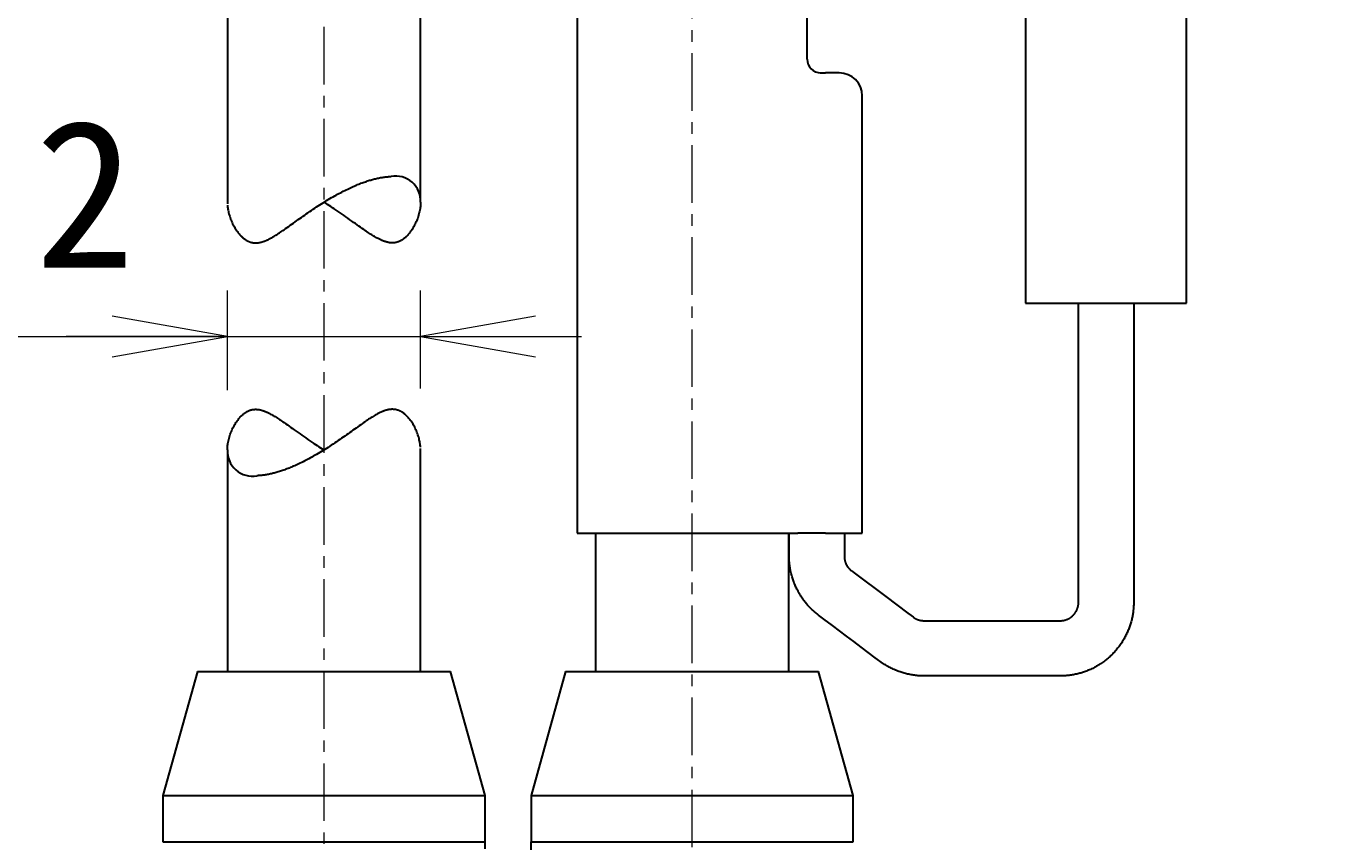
# Model space of a CAD drawing. Header units: millimetres. Extents: x 0 to 422, y 0 to 298.
# Tile 33 of 37: x 161 to 190, y 156 to 174. Entities that reach past the tile are written whole.
import ezdxf

# ---------------------------------------------------------------- set-up
doc = ezdxf.new("R2010")
doc.units = ezdxf.units.MM
doc.linetypes.add('CENTER', pattern=[2, 1.25, -0.25, 0.25, -0.25])
doc.styles.add('ｍｓ ｐゴシック', font='msgothic.ttc')
doc.dimstyles.get("Standard").update_dxf_attribs({"dimtxt": 0.18, "dimasz": 0.18, "dimexe": 0.18, "dimexo": 0.0625, "dimgap": 0.09, "dimtad": 0, "dimtih": 1, "dimtoh": 1, "dimdec": 4, "dimzin": 0, "dimdsep": 46, "dimcen": 0.09, "dimadec": 0, "dimazin": 0, "dimtfac": 1, "dimtdec": 4, "dimtofl": 0, "dimtmove": 0, "dimatfit": 3, "dimfxl": 1, "dimtolj": 1, "dimtzin": 0, "dimarcsym": 0})

# ---------------------------------------------------------------- blocks, each defined once
blk = doc.blocks.new('*D8')
at = {"color": 7, "linetype": 'Continuous', "lineweight": 9, "transparency": 16777216}
for p, q in [((221.327, 180.551), (221.327, 123.373)), ((219.827, 158.031), (215.827, 159.102)), ((221.327, 145.873), (221.327, 149.373)), ((208.957, 145.873), (222.327, 145.873)), ((208.957, 125.873), (222.327, 125.873)), ((221.327, 125.873), (221.327, 122.373))]:
    blk.add_line(p, q, dxfattribs=at)
for points in [[(219.827, 180.475), (218.288, 180.811), (216.712, 180.811), (215.173, 180.475)], [(215.173, 173.12), (216.712, 172.784), (218.288, 172.784), (219.827, 173.12)]]:
    blk.add_lwpolyline(points, dxfattribs=at)
blk.add_lwpolyline([(217.827, 159.841), (217.497, 159.798), (217.19, 159.671), (216.926, 159.468), (216.723, 159.204), (216.596, 158.896), (216.552, 158.566), (216.596, 158.236), (216.723, 157.929), (216.926, 157.665), (217.19, 157.462), (217.497, 157.335), (217.827, 157.291), (218.157, 157.335), (218.465, 157.462), (218.729, 157.665), (218.932, 157.929), (219.059, 158.236), (219.102, 158.566), (219.059, 158.896), (218.932, 159.204), (218.729, 159.468), (218.465, 159.671), (218.157, 159.798)], close=True, dxfattribs=at)
at = {"color": 7, "linetype": 'Continuous', "lineweight": 20, "transparency": 16777216}
for points in [[(220.887, 148.373, 0), (221.327, 145.873, 0), (221.768, 148.373, 0)], [(221.768, 123.373, 0), (221.327, 125.873, 0), (220.887, 123.373, 0)]]:
    blk.add_polyline3d(points, dxfattribs=at)
at = {"color": 7, "linetype": 'Continuous', "lineweight": 9, "transparency": 16777216, "style": 'ｍｓ ｐゴシック'}
for s, height, width, p in [('0.021', 1.6005, 1.000264, (219.827, 175.207)), ('0', 1.601, 0.99968, (217.172, 175.384)), ('−', 1.598, 1.000906, (219.826, 173.42)), ('h7', 3.2019, 0.999712, (219.827, 166.315)), ('20', 3.201, 1.00009, (219.826, 160.808))]:
    blk.add_text(s, height=height, rotation=90, dxfattribs=dict(at, width=width)).set_placement(p)
blk = doc.blocks.new('*D9')
at = {"color": 7, "linetype": 'Continuous', "lineweight": 9, "transparency": 16777216}
for p, q in [((230.077, 180.336), (230.077, 115.373)), ((228.577, 157.588), (224.577, 158.66)), ((230.077, 153.873), (230.077, 157.373)), ((202.877, 153.873), (231.077, 153.873)), ((202.877, 117.873), (231.077, 117.873)), ((230.077, 117.873), (230.077, 114.373))]:
    blk.add_line(p, q, dxfattribs=at)
for points in [[(228.577, 180.26), (227.037, 180.582), (225.463, 180.582), (223.923, 180.26)], [(223.923, 172.587), (225.463, 172.264), (227.037, 172.264), (228.577, 172.587)]]:
    blk.add_lwpolyline(points, dxfattribs=at)
blk.add_lwpolyline([(226.577, 159.399), (226.247, 159.356), (225.94, 159.228), (225.676, 159.026), (225.473, 158.762), (225.346, 158.454), (225.302, 158.124), (225.346, 157.794), (225.473, 157.486), (225.676, 157.222), (225.94, 157.02), (226.247, 156.892), (226.577, 156.849), (226.907, 156.892), (227.215, 157.02), (227.479, 157.222), (227.682, 157.486), (227.809, 157.794), (227.852, 158.124), (227.809, 158.454), (227.682, 158.762), (227.479, 159.026), (227.215, 159.228), (226.907, 159.356)], close=True, dxfattribs=at)
at = {"color": 7, "linetype": 'Continuous', "lineweight": 20, "transparency": 16777216}
for points in [[(229.637, 156.373, 0), (230.077, 153.873, 0), (230.518, 156.373, 0)], [(230.518, 115.373, 0), (230.077, 117.873, 0), (229.637, 115.373, 0)]]:
    blk.add_polyline3d(points, dxfattribs=at)
at = {"color": 7, "linetype": 'Continuous', "lineweight": 9, "transparency": 16777216, "style": 'ｍｓ ｐゴシック'}
for s, height, width, p in [('0.025', 1.6016, 0.999502, (228.578, 174.833)), ('0', 1.601, 0.99968, (225.922, 174.851)), ('−', 1.598, 1.000906, (228.576, 172.887)), ('h7', 3.2019, 0.999712, (228.577, 165.782)), ('36', 3.201, 1.000554, (228.578, 160.32))]:
    blk.add_text(s, height=height, rotation=90, dxfattribs=dict(at, width=width)).set_placement(p)
blk = doc.blocks.new('*D10')
at = {"color": 7, "linetype": 'Continuous', "lineweight": 9, "transparency": 16777216}
for p, q in [((212.577, 180.322), (212.577, 128.373)), ((211.077, 157.638), (207.077, 158.71)), ((212.577, 140.873), (212.577, 144.373)), ((208.957, 140.873), (213.577, 140.873)), ((208.957, 130.873), (213.577, 130.873)), ((212.577, 130.873), (212.577, 127.373))]:
    blk.add_line(p, q, dxfattribs=at)
for points in [[(211.077, 180.246), (209.539, 180.591), (207.962, 180.591), (206.423, 180.246)], [(206.423, 173.074), (207.962, 172.728), (209.539, 172.728), (211.077, 173.074)]]:
    blk.add_lwpolyline(points, dxfattribs=at)
blk.add_lwpolyline([(209.077, 159.449), (208.747, 159.406), (208.44, 159.278), (208.176, 159.076), (207.973, 158.812), (207.846, 158.504), (207.802, 158.174), (207.846, 157.844), (207.973, 157.537), (208.176, 157.273), (208.44, 157.07), (208.747, 156.943), (209.077, 156.899), (209.407, 156.943), (209.715, 157.07), (209.979, 157.273), (210.182, 157.537), (210.309, 157.844), (210.352, 158.174), (210.309, 158.504), (210.182, 158.812), (209.979, 159.076), (209.715, 159.278), (209.407, 159.406)], close=True, dxfattribs=at)
at = {"color": 7, "linetype": 'Continuous', "lineweight": 20, "transparency": 16777216}
for points in [[(212.137, 143.373, 0), (212.577, 140.873, 0), (213.018, 143.373, 0)], [(213.018, 128.373, 0), (212.577, 130.873, 0), (212.137, 128.373, 0)]]:
    blk.add_polyline3d(points, dxfattribs=at)
at = {"color": 7, "linetype": 'Continuous', "lineweight": 9, "transparency": 16777216, "style": 'ｍｓ ｐゴシック'}
for s, height, width, p in [('0.015', 1.6016, 0.999502, (208.423, 174.819)), ('0', 1.601, 0.99968, (211.077, 174.837)), ('+', 1.599, 1.001048, (208.422, 173.414)), ('H7', 3.2019, 1.000012, (211.077, 165.641)), ('10', 3.201, 0.99968, (211.076, 160.29))]:
    blk.add_text(s, height=height, rotation=90, dxfattribs=dict(at, width=width)).set_placement(p)
blk = doc.blocks.new('*D13')
at = {"color": 7, "linetype": 'Continuous', "lineweight": 9, "transparency": 16777216}
for p, q in [((154.207, 168.345), (155.279, 172.345)), ((165.527, 165.682), (165.527, 167.845)), ((169.727, 165.717), (169.727, 167.845)), ((152.992, 166.845), (172.227, 166.845)), ((165.527, 166.845), (162.027, 166.845)), ((169.727, 166.845), (173.227, 166.845))]:
    blk.add_line(p, q, dxfattribs=at)
blk.add_lwpolyline([(156.018, 170.345), (155.974, 170.675), (155.847, 170.982), (155.644, 171.246), (155.38, 171.449), (155.073, 171.576), (154.743, 171.62), (154.413, 171.576), (154.105, 171.449), (153.841, 171.246), (153.639, 170.982), (153.511, 170.675), (153.468, 170.345), (153.511, 170.015), (153.639, 169.707), (153.841, 169.443), (154.105, 169.241), (154.413, 169.113), (154.743, 169.07), (155.073, 169.113), (155.38, 169.241), (155.644, 169.443), (155.847, 169.707), (155.974, 170.015)], close=True, dxfattribs=at)
at = {"color": 7, "linetype": 'Continuous', "lineweight": 20, "transparency": 16777216}
for points in [[(163.027, 166.404, 0), (165.527, 166.845, 0), (163.027, 167.286, 0)], [(172.227, 167.286, 0), (169.727, 166.845, 0), (172.227, 166.404, 0)]]:
    blk.add_polyline3d(points, dxfattribs=at)
at = {"color": 7, "linetype": 'Continuous', "lineweight": 9, "transparency": 16777216, "style": 'ｍｓ ｐゴシック', "width": 1.000662}
blk.add_text('4.2', height=3.1999, dxfattribs=at).set_placement((156.985, 168.345))
blk = doc.blocks.new('*D16')
at = {"color": 7, "linetype": 'Continuous', "lineweight": 9, "transparency": 16777216}
for p, q in [((155.127, 225.873), (155.127, 230.569)), ((180.127, 225.873), (180.127, 230.569)), ((155.127, 229.569), (158.627, 229.569)), ((155.127, 229.569), (180.127, 229.569)), ((180.127, 229.569), (176.627, 229.569))]:
    blk.add_line(p, q, dxfattribs=at)
at = {"color": 7, "linetype": 'Continuous', "lineweight": 20, "transparency": 16777216}
for points in [[(157.627, 230.01, 0), (155.127, 229.569, 0), (157.627, 229.128, 0)], [(177.627, 229.128, 0), (180.127, 229.569, 0), (177.627, 230.01, 0)]]:
    blk.add_polyline3d(points, dxfattribs=at)
at = {"color": 7, "linetype": 'Continuous', "lineweight": 9, "transparency": 16777216, "style": 'ｍｓ ｐゴシック'}
for s, height, width, p in [('(', 3.199, 0.999114, (162.709, 231.07)), (')', 3.199, 1.002002, (170.445, 231.07)), ('25', 3.201, 1.000306, (164.748, 231.068))]:
    blk.add_text(s, height=height, dxfattribs=dict(at, width=width)).set_placement(p)
blk = doc.blocks.new('*D17')
at = {"color": 7, "linetype": 'Continuous', "lineweight": 9, "transparency": 16777216}
for p, q in [((196.077, 227.573), (203.036, 227.573)), ((202.036, 227.573), (202.036, 224.073)), ((202.036, 227.573), (202.036, 207.573)), ((202.036, 207.573), (202.036, 211.073)), ((196.077, 207.573), (203.036, 207.573))]:
    blk.add_line(p, q, dxfattribs=at)
at = {"color": 7, "linetype": 'Continuous', "lineweight": 20, "transparency": 16777216}
for points in [[(202.477, 225.073, 0), (202.036, 227.573, 0), (201.596, 225.073, 0)], [(201.596, 210.073, 0), (202.036, 207.573, 0), (202.477, 210.073, 0)]]:
    blk.add_polyline3d(points, dxfattribs=at)
at = {"color": 7, "linetype": 'Continuous', "lineweight": 9, "transparency": 16777216, "style": 'ｍｓ ｐゴシック'}
for s, height, width, p in [(')', 3.199, 1.002002, (200.535, 220.426)), ('20', 3.201, 1.00009, (200.535, 214.693)), ('(', 3.199, 0.999114, (200.535, 212.618))]:
    blk.add_text(s, height=height, rotation=90, dxfattribs=dict(at, width=width)).set_placement(p)
blk = doc.blocks.new('*D18')
at = {"color": 7, "linetype": 'Continuous', "lineweight": 9, "transparency": 16777216}
for p, q in [((186.177, 215.983), (186.177, 231.453)), ((195.077, 215.983), (195.077, 231.453)), ((186.177, 230.453), (189.677, 230.453)), ((195.077, 230.453), (186.177, 230.453)), ((195.077, 230.453), (191.577, 230.453))]:
    blk.add_line(p, q, dxfattribs=at)
at = {"color": 7, "linetype": 'Continuous', "lineweight": 20, "transparency": 16777216}
for points in [[(188.677, 230.894, 0), (186.177, 230.453, 0), (188.677, 230.012, 0)], [(192.577, 230.012, 0), (195.077, 230.453, 0), (192.577, 230.894, 0)]]:
    blk.add_polyline3d(points, dxfattribs=at)
at = {"color": 7, "linetype": 'Continuous', "lineweight": 9, "transparency": 16777216, "style": 'ｍｓ ｐゴシック'}
for s, height, width, p in [('(', 3.199, 0.999114, (185.237, 231.954)), (')', 3.199, 1.002002, (193.917, 231.954)), ('8.9', 3.201, 1.000475, (187.276, 231.952))]:
    blk.add_text(s, height=height, dxfattribs=dict(at, width=width)).set_placement(p)
blk = doc.blocks.new('*D19')
at = {"color": 7, "linetype": 'Continuous', "lineweight": 9, "transparency": 16777216}
for p, q in [((251.437, 169.338), (255.457, 170.332)), ((249.536, 169.678), (282.438, 110.043))]:
    blk.add_line(p, q, dxfattribs=at)
blk.add_lwpolyline([(254.063, 168.719), (254.331, 168.916), (254.538, 169.176), (254.672, 169.481), (254.721, 169.81), (254.684, 170.141), (254.563, 170.451), (254.366, 170.719), (254.106, 170.927), (253.801, 171.06), (253.471, 171.11), (253.141, 171.073), (252.831, 170.951), (252.563, 170.754), (252.355, 170.494), (252.222, 170.189), (252.172, 169.86), (252.209, 169.529), (252.33, 169.219), (252.528, 168.951), (252.788, 168.743), (253.093, 168.61), (253.422, 168.56), (253.753, 168.597)], close=True, dxfattribs=at)
at = {"color": 7, "linetype": 'Continuous', "lineweight": 20, "transparency": 16777216}
for points in [[(253.55, 161.489, 0), (255.144, 159.513, 0), (254.322, 161.915, 0)], [(282.824, 110.256, 0), (281.23, 112.232, 0), (282.052, 109.83, 0)]]:
    blk.add_polyline3d(points, dxfattribs=at)
at = {"color": 7, "linetype": 'Continuous', "lineweight": 9, "transparency": 16777216, "style": 'ｍｓ ｐゴシック', "width": 0.99985}
blk.add_text('54', height=3.201, rotation=298.8866, dxfattribs=at).set_placement((252.782, 166.898))
blk = doc.blocks.new('*D21')
at = {"color": 7, "linetype": 'Continuous', "lineweight": 9, "transparency": 16777216}
for p, q in [((264.385, 179.801), (265.456, 183.801)), ((266.087, 173.362), (266.087, 179.301)), ((270.287, 173.362), (270.287, 179.301)), ((266.087, 178.301), (262.587, 178.301)), ((263.587, 178.301), (272.787, 178.301)), ((270.287, 178.301), (273.787, 178.301))]:
    blk.add_line(p, q, dxfattribs=at)
blk.add_lwpolyline([(266.195, 181.801), (266.152, 182.131), (266.025, 182.439), (265.822, 182.703), (265.558, 182.906), (265.25, 183.033), (264.92, 183.076), (264.59, 183.033), (264.283, 182.906), (264.019, 182.703), (263.816, 182.439), (263.689, 182.131), (263.645, 181.801), (263.689, 181.471), (263.816, 181.164), (264.019, 180.9), (264.283, 180.697), (264.59, 180.57), (264.92, 180.526), (265.25, 180.57), (265.558, 180.697), (265.822, 180.9), (266.025, 181.164), (266.152, 181.471)], close=True, dxfattribs=at)
at = {"color": 7, "linetype": 'Continuous', "lineweight": 20, "transparency": 16777216}
for points in [[(263.587, 177.861, 0), (266.087, 178.301, 0), (263.587, 178.742, 0)], [(272.787, 178.742, 0), (270.287, 178.301, 0), (272.787, 177.861, 0)]]:
    blk.add_polyline3d(points, dxfattribs=at)
at = {"color": 7, "linetype": 'Continuous', "lineweight": 9, "transparency": 16777216, "style": 'ｍｓ ｐゴシック', "width": 1.000662}
blk.add_text('4.2', height=3.1999, dxfattribs=at).set_placement((267.163, 179.801))

msp = doc.modelspace()

# ---------------------------------------------------------------- linework, layer by layer
at = {"color": 1, "linetype": 'CENTER', "lineweight": 9, "true_color": 0xff0000}
for p, q in [((167.62741, 227.57275), (167.62741, 152.87275)), ((175.62741, 153.75132), (175.62741, 188.10231))]:
    msp.add_line(p, q, dxfattribs=at)
at = {"color": 7, "linetype": 'Continuous', "lineweight": 30}
for p, q in [((173.12741, 187.57275), (173.12741, 162.57275)), ((178.12741, 172.87275), (178.12741, 187.57275)), ((165.52741, 178.07275), (165.52741, 169.72854)), ((169.72741, 169.76313), (169.72741, 178.07275)), ((182.87741, 176.57275), (182.87741, 167.57275)), ((186.37741, 167.57275), (186.37741, 176.57275)), ((178.41129, 172.57275), (178.52741, 172.57275)), ((178.82741, 172.57275), (178.52741, 172.57275)), ((179.32741, 162.57275), (179.32741, 172.07275)), ((182.87741, 167.57275), (186.37741, 167.57275)), ((169.72741, 159.57275), (169.72741, 164.41696)), ((165.52741, 164.38236), (165.52741, 159.57275)), ((173.12741, 162.57275), (177.9264, 162.57275)), ((173.52741, 162.57275), (173.52741, 162.53952)), ((173.52741, 162.53952), (173.52741, 159.61634)), ((177.72741, 162.57162), (177.72741, 162.57275)), ((177.72741, 159.57388), (177.72741, 162.57162)), ((178.20228, 162.57275), (177.9264, 162.57275)), ((178.52741, 162.57275), (178.20228, 162.57275)), ((178.52741, 162.57275), (179.32741, 162.57275)), ((164.87741, 159.57275), (164.12741, 156.87275)), ((164.87741, 159.57275), (170.37741, 159.57275)), ((171.12741, 156.87275), (170.37741, 159.57275)), ((172.87741, 159.57275), (172.12741, 156.87275)), ((172.87741, 159.57275), (178.37741, 159.57275)), ((173.52741, 159.61634), (173.52741, 159.58468)), ((177.72741, 159.57275), (177.72741, 159.57388)), ((179.12741, 156.87275), (178.37741, 159.57275)), ((164.12741, 156.87275), (171.12741, 156.87275)), ((164.12741, 156.87275), (164.12741, 155.87275)), ((171.12741, 155.87275), (171.12741, 156.87275)), ((172.12741, 156.87275), (179.12741, 156.87275)), ((172.12741, 156.87275), (172.12741, 155.87275)), ((179.12741, 155.87275), (179.12741, 156.87275)), ((164.12741, 155.87275), (170.0769, 155.87275)), ((170.0769, 155.87275), (171.12741, 155.87275)), ((171.12741, 155.71588), (171.12741, 155.87275)), ((172.12741, 155.87275), (173.17792, 155.87275)), ((172.12741, 155.56412), (172.12741, 155.87275)), ((173.17792, 155.87275), (179.12741, 155.87275))]:
    msp.add_line(p, q, dxfattribs=at)
for points in [[(165.52956, 169.7031), (165.53128, 169.68214), (165.53376, 169.65885), (165.53684, 169.6354), (165.54051, 169.61181), (165.54477, 169.58809), (165.54961, 169.56426), (165.55504, 169.54034), (165.56181, 169.51341), (165.56931, 169.48638), (165.57753, 169.4593), (165.58648, 169.43219), (165.59614, 169.40507), (165.60652, 169.37796), (165.61763, 169.35089), (165.62947, 169.3239), (165.64204, 169.29701), (165.65535, 169.27027), (165.66702, 169.24811), (165.67921, 169.2261), (165.69195, 169.20426), (165.70523, 169.18264), (165.71907, 169.16125), (165.73346, 169.14015), (165.7449, 169.12416), (165.75669, 169.10838), (165.76883, 169.09282), (165.78134, 169.07751), (165.79341, 169.06339), (165.80582, 169.04953), (165.81857, 169.03596), (165.83167, 169.02271), (165.84241, 169.01235), (165.85339, 169.00222), (165.8646, 168.99234), (165.87606, 168.98273), (165.88775, 168.97341), (165.8977, 168.96588), (165.90783, 168.95857), (165.91813, 168.9515), (165.92862, 168.94468), (165.93929, 168.93812), (165.95013, 168.93185), (165.95828, 168.92739), (165.96652, 168.92311), (165.97487, 168.91899), (165.98332, 168.91505), (165.99187, 168.9113), (165.99996, 168.90796), (166.00814, 168.90479), (166.01641, 168.9018), (166.02477, 168.89898), (166.03321, 168.89635), (166.04174, 168.89391), (166.05036, 168.89166), (166.05905, 168.88961), (166.06783, 168.88776), (166.07669, 168.88611), (166.08563, 168.88468), (166.09464, 168.88345), (166.10373, 168.88243), (166.11288, 168.88163), (166.1221, 168.88104), (166.13036, 168.88071), (166.13866, 168.88054), (166.14702, 168.88055), (166.15541, 168.88073), (166.16386, 168.88108), (166.17234, 168.8816), (166.18193, 168.8824), (166.19157, 168.88341), (166.20125, 168.88463), (166.21097, 168.88606), (166.22073, 168.8877), (166.23052, 168.88954), (166.24035, 168.89158), (166.25021, 168.89382), (166.2601, 168.89626), (166.27, 168.89888), (166.27993, 168.90169), (166.28988, 168.90468), (166.29985, 168.90784), (166.30984, 168.91118), (166.31984, 168.91468), (166.33317, 168.91958), (166.34652, 168.92477), (166.35988, 168.93021), (166.37326, 168.93591), (166.38666, 168.94185), (166.40282, 168.94932), (166.41899, 168.9571), (166.43518, 168.96518), (166.45137, 168.97354), (166.46756, 168.98216), (166.48377, 168.99103), (166.49998, 169.00013), (166.51619, 169.00945), (166.53781, 169.02219), (166.55945, 169.03527), (166.5811, 169.04866), (166.60638, 169.06463), (166.63168, 169.08095), (166.65703, 169.09758), (166.6824, 169.1145), (166.70781, 169.13168), (166.73326, 169.14909), (166.75875, 169.16669), (166.79258, 169.19026), (166.82651, 169.21412), (166.86055, 169.23821), (166.8947, 169.2625), (166.92896, 169.28694), (166.96335, 169.31151), (166.99788, 169.33619), (167.03254, 169.36094), (167.06735, 169.38575), (167.10229, 169.41058), (167.13739, 169.43542), (167.17265, 169.46025), (167.20806, 169.48505), (167.24363, 169.50981), (167.27935, 169.53449), (167.31671, 169.5601), (167.35425, 169.58561), (167.39196, 169.61099), (167.42985, 169.63623), (167.46789, 169.6613), (167.5035, 169.6845), (167.53926, 169.70755), (167.57517, 169.73041), (167.61121, 169.75307), (167.64738, 169.77552), (167.68368, 169.79775), (167.72012, 169.81975), (167.75669, 169.8415), (167.79337, 169.86298), (167.83015, 169.88418), (167.86089, 169.90162), (167.8917, 169.91885), (167.92258, 169.93587), (167.95352, 169.95265), (167.98451, 169.96919), (168.01553, 169.98548), (168.04715, 170.00178), (168.0788, 170.01781), (168.11049, 170.03356), (168.14219, 170.049), (168.17236, 170.0634), (168.20254, 170.07752), (168.23272, 170.09134), (168.26289, 170.10485), (168.28701, 170.11543), (168.31112, 170.12581), (168.33521, 170.13598), (168.35927, 170.14593), (168.38331, 170.15565), (168.40731, 170.16515), (168.43127, 170.17442), (168.45519, 170.18346), (168.47906, 170.19225), (168.50286, 170.2008), (168.52648, 170.20905), (168.55004, 170.21705), (168.57352, 170.22479), (168.59693, 170.23227), (168.62024, 170.23948), (168.64205, 170.246), (168.66377, 170.25228), (168.6854, 170.25832), (168.70693, 170.2641), (168.72835, 170.26963), (168.74967, 170.2749), (168.77087, 170.27992), (168.79195, 170.28466), (168.81291, 170.28915), (168.83372, 170.29336), (168.8544, 170.2973), (168.87493, 170.30096), (168.89531, 170.30435), (168.91554, 170.30745), (168.93559, 170.31028), (168.95529, 170.31279), (168.97481, 170.31503), (168.99416, 170.31698), (169.01333, 170.31866), (169.0323, 170.32004), (169.05108, 170.32115), (169.06817, 170.32191), (169.0851, 170.32242)], [(169.72741, 169.76315), (169.72739, 169.75774), (169.72692, 169.73479), (169.72588, 169.71274), (169.72428, 169.69051), (169.72211, 169.66812), (169.71938, 169.64559), (169.7161, 169.62292), (169.71124, 169.59442), (169.70552, 169.56575), (169.69895, 169.53693), (169.69155, 169.508), (169.68332, 169.47899), (169.67426, 169.44991), (169.66436, 169.4208), (169.65364, 169.39169), (169.64316, 169.36523), (169.63198, 169.33882), (169.62011, 169.3125), (169.60754, 169.2863), (169.59504, 169.26174), (169.58191, 169.23735), (169.56812, 169.21316), (169.55368, 169.1892), (169.54164, 169.17023), (169.52916, 169.15146), (169.51623, 169.13291), (169.50285, 169.11463), (169.489, 169.09663), (169.47709, 169.08187), (169.46483, 169.06734), (169.45223, 169.05308), (169.43927, 169.03913), (169.42595, 169.02549), (169.41226, 169.01221), (169.40127, 169.00208), (169.39003, 168.99219), (169.37856, 168.98257), (169.36684, 168.97324), (169.35794, 168.96649), (169.34889, 168.95992), (169.3397, 168.95353), (169.33037, 168.94735), (169.32089, 168.94137), (169.31127, 168.93561), (169.30149, 168.93008), (169.29156, 168.92478), (169.28149, 168.91974), (169.27127, 168.91495), (169.26263, 168.91117), (169.25389, 168.90758), (169.24505, 168.90419), (169.2361, 168.901), (169.22705, 168.89802), (169.21791, 168.89527), (169.21032, 168.89317), (169.20266, 168.89122), (169.19494, 168.88943), (169.18715, 168.8878), (169.17931, 168.88632), (169.1714, 168.88501), (169.16252, 168.88375), (169.15356, 168.88269), (169.14454, 168.88184), (169.13544, 168.8812), (169.12629, 168.88077), (169.11707, 168.88055), (169.10779, 168.88055), (169.09845, 168.88076), (169.08906, 168.88118), (169.07963, 168.88182), (169.07014, 168.88266), (169.06061, 168.88372), (169.05103, 168.88498), (169.04142, 168.88645), (169.03177, 168.88811), (169.02136, 168.89013), (169.01091, 168.89237), (169.00042, 168.89483), (168.9899, 168.89751), (168.97936, 168.9004), (168.9688, 168.90349), (168.95677, 168.90725), (168.94472, 168.91126), (168.93265, 168.91551), (168.92055, 168.92), (168.90845, 168.92471), (168.89633, 168.92963), (168.8842, 168.93477), (168.87205, 168.9401), (168.8599, 168.94562), (168.84775, 168.95133), (168.83255, 168.95871), (168.81734, 168.96635), (168.80212, 168.97423), (168.7869, 168.98235), (168.76726, 168.99313), (168.74762, 169.00425), (168.72796, 169.01569), (168.70829, 169.02742), (168.68862, 169.03941), (168.66438, 169.05452), (168.64011, 169.06997), (168.61582, 169.08572), (168.59151, 169.10176), (168.56716, 169.11804), (168.54278, 169.13456), (168.51837, 169.15128), (168.49391, 169.16818), (168.45732, 169.19371), (168.4206, 169.21955), (168.38376, 169.24566), (168.34678, 169.27199), (168.30967, 169.2985), (168.27241, 169.32513), (168.23096, 169.35474), (168.18929, 169.38445), (168.14741, 169.4142), (168.10532, 169.44396), (168.06302, 169.47368), (168.02048, 169.50335), (167.97772, 169.53294), (167.93472, 169.56241), (167.89149, 169.59174), (167.84805, 169.62088), (167.81166, 169.64502), (167.77511, 169.66902), (167.73841, 169.69285), (167.70155, 169.71649), (167.66455, 169.73994), (167.62741, 169.76316)], [(185.22741, 167.57275), (185.22741, 166.62675), (185.22741, 164.4208), (185.22741, 162.49773), (185.22741, 161.6641), (185.22741, 161.26778), (185.22739, 161.06637), (185.22708, 161.0444), (185.2264, 161.02063), (185.22537, 160.99575), (185.22399, 160.97042), (185.22225, 160.94527), (185.22019, 160.92094), (185.21778, 160.89755), (185.21512, 160.87484), (185.21215, 160.85232), (185.20888, 160.83), (185.20533, 160.80789), (185.20142, 160.78558), (185.19723, 160.76348), (185.19276, 160.7416), (185.18802, 160.71995), (185.18302, 160.69851), (185.17711, 160.67475), (185.17089, 160.65128), (185.16437, 160.6281), (185.15756, 160.60521), (185.15035, 160.58221), (185.14285, 160.55952), (185.13509, 160.53714), (185.12704, 160.515), (185.1187, 160.49305), (185.11006, 160.4713), (185.10114, 160.44976), (185.09193, 160.42843), (185.08245, 160.4073), (185.0727, 160.3864), (185.06206, 160.36446), (185.05114, 160.34277), (185.03993, 160.32133), (185.02844, 160.30015), (185.01668, 160.27921), (185.00466, 160.25854), (184.99173, 160.23706), (184.97851, 160.21587), (184.96503, 160.19498), (184.95128, 160.17438), (184.93728, 160.15407), (184.92302, 160.13406), (184.90852, 160.11436), (184.89378, 160.09496), (184.877, 160.07358), (184.85994, 160.0526), (184.84261, 160.032), (184.82502, 160.01178), (184.80685, 159.9916), (184.78842, 159.97183), (184.76975, 159.95246), (184.75085, 159.93351), (184.73172, 159.91496), (184.71234, 159.89679), (184.69276, 159.87904), (184.67299, 159.86169), (184.65303, 159.84476), (184.6329, 159.82824), (184.61261, 159.81213), (184.59217, 159.79642), (184.57199, 159.78143), (184.55153, 159.76671), (184.53022, 159.7519), (184.508, 159.73698), (184.49127, 159.7261), (184.47404, 159.71519), (184.4563, 159.70429), (184.43806, 159.6934), (184.41931, 159.68254), (184.40004, 159.67173), (184.38025, 159.66099), (184.35827, 159.64947), (184.33567, 159.63808), (184.31245, 159.62684), (184.28859, 159.61576), (184.26784, 159.60652), (184.24663, 159.59743), (184.22496, 159.58852), (184.20282, 159.5798), (184.18023, 159.57129), (184.15717, 159.563), (184.13704, 159.55609), (184.11656, 159.54936), (184.09575, 159.54284), (184.07461, 159.53652), (184.05312, 159.53043), (184.0313, 159.52457), (184.00915, 159.51896), (183.98712, 159.51371), (183.96477, 159.50872), (183.94211, 159.504), (183.91914, 159.49957), (183.89543, 159.49536), (183.87141, 159.49146), (183.84707, 159.4879), (183.82242, 159.48468), (183.79747, 159.48181), (183.77417, 159.4795), (183.74979, 159.47752), (183.72468, 159.47586), (183.69943, 159.47455), (183.6747, 159.47359), (183.65117, 159.47299), (183.58118, 159.47274), (183.52335, 159.47275), (183.21824, 159.47275), (182.01418, 159.47275), (181.00451, 159.47275), (180.71183, 159.47274), (180.69297, 159.47274), (180.67101, 159.47275), (180.64478, 159.47302), (180.61517, 159.47383), (180.58871, 159.47495), (180.56216, 159.47647), (180.53657, 159.47838), (180.51147, 159.4807), (180.48637, 159.48341), (180.4613, 159.48652), (180.43625, 159.49002), (180.41124, 159.49393), (180.38627, 159.49824), (180.36134, 159.50295), (180.33646, 159.50806), (180.31164, 159.51357), (180.28801, 159.5192), (180.26444, 159.5252), (180.24095, 159.53156), (180.21753, 159.53828), (180.1942, 159.54536), (180.17095, 159.55281), (180.1478, 159.56062), (180.12475, 159.56879), (180.09921, 159.57831), (180.07381, 159.58827), (180.04856, 159.59868), (180.02347, 159.60952), (179.99854, 159.62081), (179.97378, 159.63252), (179.95312, 159.6427), (179.9326, 159.65319), (179.91221, 159.66398), (179.89197, 159.67507), (179.8715, 159.68667), (179.85119, 159.69858), (179.83104, 159.7108), (179.81101, 159.72336), (179.79043, 159.73676), (179.60848, 159.86944), (179.45533, 159.9843), (179.30051, 160.10042), (179.14401, 160.21779), (178.98207, 160.33925), (178.67886, 160.56666), (178.48888, 160.70915), (178.37576, 160.79399), (178.36029, 160.80582), (178.3431, 160.81929), (178.32524, 160.83364), (178.30778, 160.84806), (178.29117, 160.86222), (178.27471, 160.87664), (178.25693, 160.89268), (178.23931, 160.90905), (178.22188, 160.92575), (178.20463, 160.94278), (178.18758, 160.96014), (178.17072, 160.97783), (178.15407, 160.99584), (178.13897, 161.01268), (178.12405, 161.02979), (178.10932, 161.04717), (178.09479, 161.06483), (178.08046, 161.08276), (178.06549, 161.10208), (178.05076, 161.12169), (178.03628, 161.14161), (178.02205, 161.16182), (178.00808, 161.18232), (177.99439, 161.20312), (177.98097, 161.22421), (177.96783, 161.24558), (177.95498, 161.26723), (177.94242, 161.28916), (177.93018, 161.31137), (177.91824, 161.33385), (177.90715, 161.35556), (177.89635, 161.37751), (177.88586, 161.3997), (177.87567, 161.42212), (177.86581, 161.44476), (177.85626, 161.46763), (177.84704, 161.49072), (177.83815, 161.51403), (177.82996, 161.5365), (177.82209, 161.55917), (177.81453, 161.58202), (177.8073, 161.60504), (177.80027, 161.62867), (177.79359, 161.65247), (177.78727, 161.67644), (177.78129, 161.70058), (177.77568, 161.72488), (177.77043, 161.74933), (177.76556, 161.77393), (177.76105, 161.79868), (177.75693, 161.82358), (177.75318, 161.8486), (177.75012, 161.87147), (177.74737, 161.89444), (177.74495, 161.91751), (177.74287, 161.94068), (177.74111, 161.96394), (177.73969, 161.98738), (177.73861, 162.01199), (177.7374, 162.14101), (177.73741, 162.24672), (177.73741, 162.35612), (177.73741, 162.46753), (177.73741, 162.57275)], [(178.93741, 162.57275), (178.93741, 162.19689), (178.93741, 162.07907), (178.93741, 162.0733), (178.93742, 162.06842), (178.93745, 162.06452), (178.9375, 162.06139), (178.93758, 162.05877), (178.93778, 162.0547), (178.93804, 162.05024), (178.93837, 162.04496), (178.93878, 162.03968), (178.93925, 162.03442), (178.93994, 162.02775), (178.94075, 162.02112), (178.94167, 162.01452), (178.94269, 162.00796), (178.94381, 162.00143), (178.94487, 161.99582), (178.94601, 161.99024), (178.94722, 161.9847), (178.9485, 161.97918), (178.94989, 161.97359), (178.95135, 161.96804), (178.95289, 161.96253), (178.95451, 161.95705), (178.95619, 161.95161), (178.95795, 161.94621), (178.95978, 161.94085), (178.96168, 161.93553), (178.96365, 161.93025), (178.96569, 161.92501), (178.96793, 161.91951), (178.97024, 161.91405), (178.97262, 161.90864), (178.97508, 161.90329), (178.9776, 161.89798), (178.9802, 161.89273), (178.98301, 161.88727), (178.98589, 161.88186), (178.98885, 161.87652), (178.99187, 161.87124), (178.99497, 161.86603), (178.99813, 161.86088), (179.00136, 161.85579), (179.00465, 161.85077), (179.00842, 161.84523), (179.01226, 161.83977), (179.01618, 161.8344), (179.02017, 161.82911), (179.0243, 161.82382), (179.02851, 161.81862), (179.03278, 161.81351), (179.03713, 161.80849), (179.04154, 161.80356), (179.04602, 161.79872), (179.05056, 161.79397), (179.05516, 161.78931), (179.05981, 161.78475), (179.06453, 161.78028), (179.06929, 161.77591), (179.07411, 161.77163), (179.07792, 161.76834), (179.08152, 161.76528), (179.08449, 161.76278), (179.08758, 161.76028), (179.0916, 161.75714), (179.11536, 161.73928), (179.14791, 161.71487), (179.83696, 161.19808), (180.31699, 160.83806), (180.38666, 160.78581), (180.43866, 160.74688), (180.44165, 160.74472), (180.44423, 160.7429), (180.44653, 160.74134), (180.44866, 160.73992), (180.45075, 160.73858), (180.45293, 160.7372), (180.45736, 160.73442), (180.46235, 160.73132), (180.46741, 160.72828), (180.47253, 160.72531), (180.47771, 160.72241), (180.48296, 160.71957), (180.48875, 160.71655), (180.49462, 160.71361), (180.50056, 160.71076), (180.50657, 160.70799), (180.51265, 160.70532), (180.5188, 160.70273), (180.52502, 160.70024), (180.53034, 160.6982), (180.5357, 160.69623), (180.54111, 160.69433), (180.54657, 160.69251), (180.55207, 160.69076), (180.55795, 160.68898), (180.56388, 160.68729), (180.56986, 160.68568), (180.57588, 160.68416), (180.58195, 160.68273), (180.58805, 160.68139), (180.5942, 160.68014), (180.60039, 160.67898), (180.60662, 160.67792), (180.61288, 160.67695), (180.61918, 160.67608), (180.62552, 160.67531), (180.63265, 160.67457), (180.63979, 160.67394), (180.64581, 160.67345), (180.6481, 160.67328), (180.65042, 160.67314), (180.6529, 160.67301), (180.65567, 160.67292), (180.6598, 160.67282), (180.66487, 160.67277), (180.67112, 160.67275), (180.67864, 160.67275), (180.73704, 160.67275), (181.7468, 160.67275), (182.7087, 160.67275), (183.22153, 160.67275), (183.50007, 160.67275), (183.55209, 160.67275), (183.60645, 160.67275), (183.64199, 160.67288), (183.64766, 160.67307), (183.65237, 160.67334), (183.65665, 160.67369), (183.66104, 160.67411), (183.66605, 160.67462), (183.67166, 160.6752), (183.67777, 160.67593), (183.68386, 160.67675), (183.68992, 160.67766), (183.69597, 160.67867), (183.70199, 160.67976), (183.70799, 160.68095), (183.71396, 160.68223), (183.71989, 160.68359), (183.7258, 160.68504), (183.73168, 160.68658), (183.73752, 160.68821), (183.74334, 160.68992), (183.74912, 160.69172), (183.75486, 160.6936), (183.76045, 160.69553), (183.76601, 160.69753), (183.77153, 160.69962), (183.77702, 160.70178), (183.78256, 160.70406), (183.78805, 160.70643), (183.79351, 160.70887), (183.79892, 160.71139), (183.8043, 160.714), (183.81053, 160.71714), (183.81671, 160.72039), (183.82283, 160.72375), (183.82888, 160.72722), (183.83488, 160.73078), (183.84081, 160.73445), (183.84574, 160.73762), (183.85062, 160.74085), (183.85546, 160.74415), (183.86024, 160.74752), (183.86506, 160.75103), (183.86983, 160.7546), (183.87454, 160.75825), (183.8792, 160.76196), (183.88381, 160.76575), (183.88836, 160.76961), (183.89286, 160.77353), (183.89729, 160.77752), (183.90167, 160.78158), (183.90599, 160.78571), (183.91024, 160.78989), (183.91443, 160.79415), (183.91847, 160.79837), (183.92244, 160.80266), (183.92636, 160.807), (183.93021, 160.81139), (183.93406, 160.81593), (183.93784, 160.82052), (183.94156, 160.82517), (183.9452, 160.82986), (183.94878, 160.83462), (183.95286, 160.84024), (183.95686, 160.84593), (183.96075, 160.85169), (183.96454, 160.85752), (183.96823, 160.8634), (183.97181, 160.86936), (183.97475, 160.8744), (183.97761, 160.87949), (183.98039, 160.88462), (183.9831, 160.88979), (183.98578, 160.89509), (183.98838, 160.90043), (183.9909, 160.90581), (183.99334, 160.91123), (183.9957, 160.91668), (183.99836, 160.9231), (184.0009, 160.92956), (184.00333, 160.93607), (184.00564, 160.94261), (184.00784, 160.9492), (184.00993, 160.95582), (184.01159, 160.9614), (184.01318, 160.96701), (184.01467, 160.97264), (184.01609, 160.97829), (184.01745, 160.98406), (184.01872, 160.98985), (184.01991, 160.99566), (184.02101, 161.00148), (184.02202, 161.00732), (184.02299, 161.01348), (184.02387, 161.01965), (184.02464, 161.02583), (184.02533, 161.03202), (184.02591, 161.03785), (184.02627, 161.04136), (184.02657, 161.04465), (184.02683, 161.04796), (184.02704, 161.05154), (184.02718, 161.05495), (184.02729, 161.05888), (184.02736, 161.06347), (184.0274, 161.06886), (184.02741, 161.0752), (184.02741, 161.08259), (184.02741, 161.14346), (184.02741, 161.61499), (184.02741, 163.10923), (184.02741, 164.81264), (184.02741, 166.95769), (184.02741, 167.57275)], [(165.52741, 164.38234), (165.52742, 164.38776), (165.52789, 164.41071), (165.52893, 164.43276), (165.53054, 164.45499), (165.5327, 164.47737), (165.53543, 164.49991), (165.53871, 164.52257), (165.54358, 164.55108), (165.54929, 164.57975), (165.55586, 164.60857), (165.56326, 164.63749), (165.57149, 164.66651), (165.58055, 164.69559), (165.59045, 164.7247), (165.60117, 164.75381), (165.61166, 164.78027), (165.62283, 164.80667), (165.6347, 164.83299), (165.64728, 164.8592), (165.65977, 164.88375), (165.67291, 164.90815), (165.68669, 164.93234), (165.70113, 164.95629), (165.71317, 164.97527), (165.72565, 164.99404), (165.73858, 165.01259), (165.75196, 165.03087), (165.76581, 165.04887), (165.77772, 165.06363), (165.78998, 165.07816), (165.80258, 165.09241), (165.81554, 165.10637), (165.82886, 165.12), (165.84255, 165.13328), (165.85354, 165.14342), (165.86478, 165.15331), (165.87625, 165.16293), (165.88797, 165.17225), (165.89688, 165.17901), (165.90592, 165.18558), (165.91511, 165.19196), (165.92444, 165.19815), (165.93392, 165.20413), (165.94354, 165.20989), (165.95332, 165.21542), (165.96325, 165.22071), (165.97332, 165.22576), (165.98354, 165.23055), (165.99218, 165.23433), (166.00092, 165.23792), (166.00977, 165.24131), (166.01871, 165.2445), (166.02776, 165.24747), (166.03691, 165.25023), (166.04449, 165.25233), (166.05215, 165.25428), (166.05987, 165.25607), (166.06766, 165.2577), (166.07551, 165.25918), (166.08341, 165.26049), (166.09229, 165.26175), (166.10125, 165.26281), (166.11028, 165.26366), (166.11937, 165.2643), (166.12852, 165.26473), (166.13774, 165.26495), (166.14702, 165.26495), (166.15636, 165.26474), (166.16575, 165.26431), (166.17519, 165.26368), (166.18467, 165.26283), (166.1942, 165.26178), (166.20378, 165.26052), (166.21339, 165.25905), (166.22304, 165.25738), (166.23346, 165.25537), (166.24391, 165.25313), (166.25439, 165.25067), (166.26491, 165.24799), (166.27545, 165.2451), (166.28601, 165.242), (166.29804, 165.23825), (166.31009, 165.23424), (166.32217, 165.22998), (166.33426, 165.2255), (166.34637, 165.22079), (166.35848, 165.21587), (166.37062, 165.21073), (166.38276, 165.2054), (166.39491, 165.19987), (166.40706, 165.19417), (166.42226, 165.18679), (166.43747, 165.17915), (166.45269, 165.17127), (166.46791, 165.16315), (166.48755, 165.15237), (166.5072, 165.14124), (166.52685, 165.12981), (166.54652, 165.11808), (166.56619, 165.10608), (166.59043, 165.09098), (166.6147, 165.07553), (166.63899, 165.05977), (166.66331, 165.04374), (166.68765, 165.02745), (166.71203, 165.01094), (166.73645, 164.99422), (166.76091, 164.97732), (166.79749, 164.95179), (166.83421, 164.92595), (166.87105, 164.89984), (166.90803, 164.87351), (166.94514, 164.847), (166.9824, 164.82037), (167.02385, 164.79075), (167.06552, 164.76105), (167.1074, 164.7313), (167.14949, 164.70154), (167.19179, 164.67182), (167.23433, 164.64215), (167.2771, 164.61256), (167.3201, 164.58309), (167.36332, 164.55376), (167.40677, 164.52461), (167.44315, 164.50047), (167.4797, 164.47648), (167.5164, 164.45265), (167.55326, 164.429), (167.59027, 164.40556), (167.62741, 164.38233)], [(169.72525, 164.4424), (169.72353, 164.46336), (169.72105, 164.48665), (169.71797, 164.5101), (169.7143, 164.53369), (169.71004, 164.55741), (169.7052, 164.58124), (169.69977, 164.60516), (169.693, 164.63209), (169.6855, 164.65911), (169.67728, 164.68619), (169.66833, 164.71331), (169.65867, 164.74043), (169.64829, 164.76754), (169.63718, 164.79461), (169.62534, 164.8216), (169.61277, 164.84849), (169.59946, 164.87523), (169.58779, 164.89738), (169.5756, 164.9194), (169.56286, 164.94123), (169.54958, 164.96286), (169.53575, 164.98424), (169.52135, 165.00535), (169.50991, 165.02133), (169.49812, 165.03712), (169.48598, 165.05268), (169.47347, 165.06798), (169.4614, 165.0821), (169.44899, 165.09596), (169.43624, 165.10953), (169.42314, 165.12279), (169.4124, 165.13315), (169.40143, 165.14328), (169.39021, 165.15316), (169.37876, 165.16277), (169.36706, 165.17208), (169.35711, 165.17962), (169.34698, 165.18693), (169.33668, 165.194), (169.32619, 165.20082), (169.31553, 165.20738), (169.30468, 165.21365), (169.29653, 165.2181), (169.28829, 165.22239), (169.27994, 165.22651), (169.27149, 165.23044), (169.26295, 165.2342), (169.25485, 165.23754), (169.24667, 165.24071), (169.2384, 165.2437), (169.23004, 165.24652), (169.2216, 165.24915), (169.21307, 165.25159), (169.20446, 165.25384), (169.19576, 165.25589), (169.18698, 165.25774), (169.17812, 165.25938), (169.16919, 165.26082), (169.16017, 165.26205), (169.15109, 165.26307), (169.14193, 165.26387), (169.13271, 165.26445), (169.12445, 165.26479), (169.11615, 165.26495), (169.1078, 165.26495), (169.0994, 165.26477), (169.09096, 165.26442), (169.08247, 165.26389), (169.07288, 165.2631), (169.06325, 165.26209), (169.05356, 165.26087), (169.04384, 165.25944), (169.03408, 165.2578), (169.02429, 165.25596), (169.01446, 165.25391), (169.0046, 165.25167), (168.99472, 165.24924), (168.98481, 165.24662), (168.97488, 165.24381), (168.96493, 165.24082), (168.95496, 165.23766), (168.94497, 165.23432), (168.93497, 165.23082), (168.92165, 165.22591), (168.9083, 165.22073), (168.89493, 165.21528), (168.88155, 165.20958), (168.86816, 165.20365), (168.852, 165.19618), (168.83582, 165.1884), (168.81963, 165.18032), (168.80344, 165.17196), (168.78725, 165.16334), (168.77105, 165.15447), (168.75484, 165.14537), (168.73862, 165.13605), (168.717, 165.1233), (168.69536, 165.11022), (168.67371, 165.09684), (168.64844, 165.08087), (168.62313, 165.06455), (168.59779, 165.04792), (168.57241, 165.031), (168.547, 165.01382), (168.52155, 164.99641), (168.49606, 164.97881), (168.46223, 164.95523), (168.4283, 164.93138), (168.39426, 164.90729), (168.36011, 164.883), (168.32585, 164.85855), (168.29146, 164.83398), (168.25694, 164.80931), (168.22227, 164.78456), (168.18747, 164.75975), (168.15252, 164.73492), (168.11742, 164.71008), (168.08217, 164.68525), (168.04675, 164.66045), (168.01119, 164.63569), (167.97547, 164.61101), (167.9381, 164.5854), (167.90056, 164.55989), (167.86285, 164.53451), (167.82497, 164.50927), (167.78692, 164.4842), (167.75131, 164.46099), (167.71555, 164.43795), (167.67965, 164.41509), (167.64361, 164.39243), (167.60744, 164.36998), (167.57113, 164.34774), (167.53469, 164.32575), (167.49812, 164.304), (167.46144, 164.28252), (167.42466, 164.26132), (167.39392, 164.24388), (167.36311, 164.22664), (167.33223, 164.20963), (167.30129, 164.19285), (167.27031, 164.17631), (167.23928, 164.16002), (167.20766, 164.14371), (167.17601, 164.12768), (167.14432, 164.11194), (167.11262, 164.0965), (167.08245, 164.08209), (167.05227, 164.06798), (167.02209, 164.05416), (166.99193, 164.04065), (166.9678, 164.03006), (166.94369, 164.01969), (166.9196, 164.00952), (166.89554, 163.99957), (166.87151, 163.98984), (166.84751, 163.98034), (166.82354, 163.97107), (166.79962, 163.96204), (166.77576, 163.95325), (166.75195, 163.9447), (166.72833, 163.93645), (166.70477, 163.92845), (166.68129, 163.92071), (166.65788, 163.91323), (166.63457, 163.90602), (166.61277, 163.89949), (166.59104, 163.89321), (166.56941, 163.88718), (166.54788, 163.88139), (166.52646, 163.87587), (166.50514, 163.87059), (166.48394, 163.86558), (166.46286, 163.86083), (166.44191, 163.85635), (166.42109, 163.85214), (166.40042, 163.8482), (166.37988, 163.84454), (166.3595, 163.84115), (166.33927, 163.83804), (166.31922, 163.83522), (166.29952, 163.8327), (166.28, 163.83047), (166.26065, 163.82851), (166.24148, 163.82684), (166.22251, 163.82545), (166.20373, 163.82435), (166.18664, 163.82359), (166.16971, 163.82307)]]:
    msp.add_lwpolyline(points, dxfattribs=at)
for centre, radius, start, end in [((178.42741, 172.87275), 0.3, 180, 270), ((178.82741, 172.07275), 0.5, 360, 90), ((169.18504, 169.78873), 0.54297, 357.300405, 100.606054), ((166.06978, 164.35677), 0.54297, 177.300405, 280.606054)]:
    msp.add_arc(centre, radius, start, end, dxfattribs=at)

# ---------------------------------------------------------------- dimensions: what is measured, and where the dimension line sits
for picture in ['*D18', '*D16', '*D17', '*D21', '*D8', '*D9', '*D10', '*D13']:
    dim = msp.add_linear_dim(base=(0, 0), p1=(0, 0), p2=(0, 0), dimstyle='Standard')
    dim.commit()
    dim.dimension.update_dxf_attribs({"geometry": picture, "text_midpoint": (0, 0)})
dim = msp.add_diameter_dim_2p(p1=(0, 0), p2=(0, 0), dimstyle='Standard')
dim.commit()
dim.dimension.update_dxf_attribs({"geometry": '*D19', "text_midpoint": (0, 0)})

doc.saveas('drawing.dxf')
